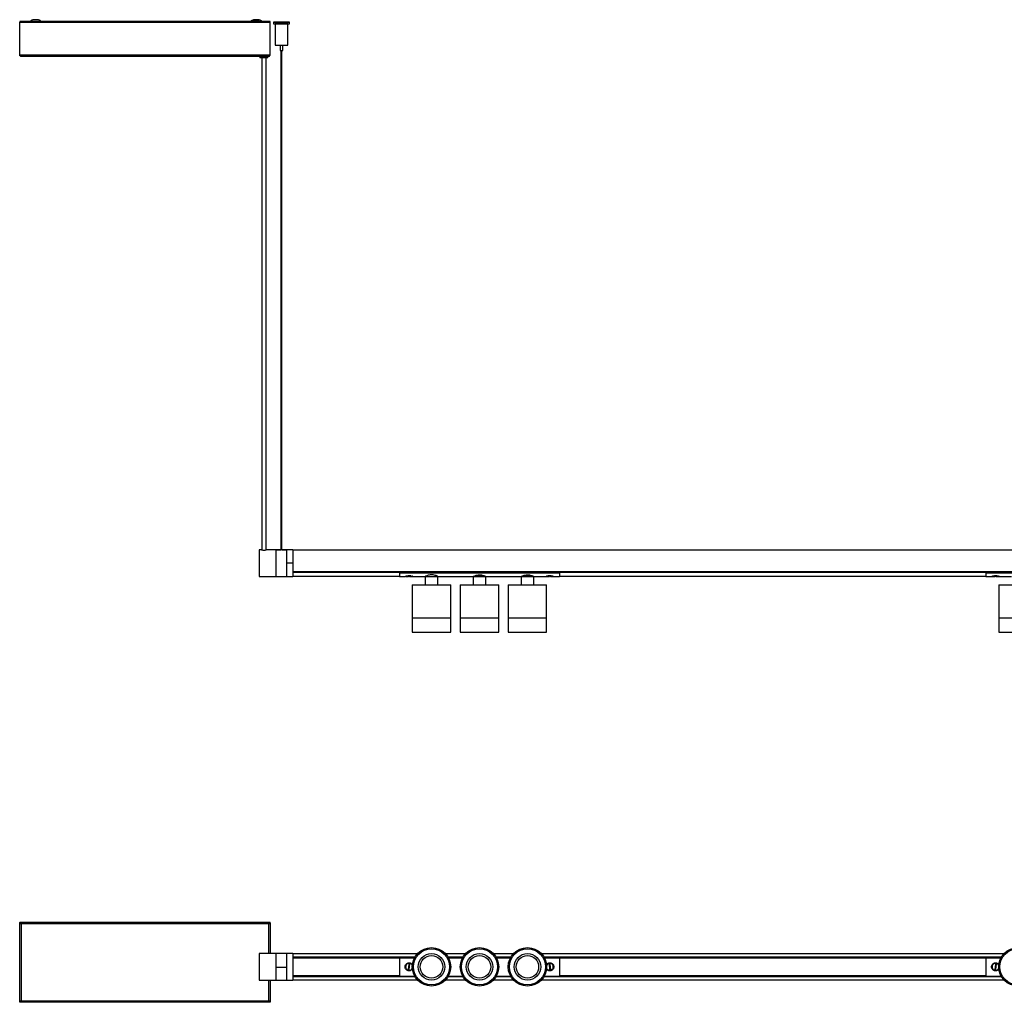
# Model space of a CAD drawing. Header units: millimetres. Extents: x 139 to 2727, y 609 to 1531.
# Tile 1 of 4: x 139 to 1062, y 609 to 1531. Entities that reach past the tile are written whole.
import ezdxf

# ---------------------------------------------------------------- set-up
doc = ezdxf.new("R2010")
doc.units = ezdxf.units.MM

msp = doc.modelspace()

# ---------------------------------------------------------------- linework, layer by layer
at = {"color": 7, "linetype": 'Continuous', "lineweight": 25}
for p, q in [((148.25, 1528.82), (138.69, 1528.82)), ((138.69, 1528.82), (138.69, 1528.81)), ((139.49, 1528.81), (138.69, 1528.81)), ((138.69, 1528.81), (138.69, 1528.16)), ((138.69, 1528.81), (138.69, 1528.81)), ((148.24, 1528.81), (138.69, 1528.81)), ((138.69, 1528.16), (373.69, 1528.16)), ((138.69, 1528.15), (138.69, 1528.16)), ((139.49, 1528.16), (138.69, 1528.16)), ((138.69, 1528.16), (138.69, 1528.16)), ((138.69, 1497.55), (138.69, 1528.15)), ((138.69, 1528.15), (373.69, 1528.15)), ((139.49, 1528.81), (139.49, 1528.16)), ((139.49, 1528.16), (139.49, 1528.16)), ((143.69, 1528.59), (141.69, 1528.58)), ((141.69, 1528.16), (141.69, 1528.58)), ((143.69, 1528.59), (147.95, 1528.59)), ((146.89, 1528.28), (146.9, 1528.29)), ((354.94, 1528.82), (159.13, 1528.82)), ((354.92, 1528.81), (159.13, 1528.81)), ((159.43, 1528.59), (207.19, 1528.59)), ((207.19, 1528.59), (207.19, 1528.57)), ((207.19, 1528.57), (207.69, 1528.57)), ((207.69, 1528.57), (207.69, 1528.58)), ((227.69, 1528.58), (207.69, 1528.58)), ((227.69, 1528.58), (227.69, 1528.57)), ((227.69, 1528.57), (228.19, 1528.57)), ((228.19, 1528.57), (228.19, 1528.59)), ((228.19, 1528.59), (354.47, 1528.59)), ((353.89, 1528.5), (353.9, 1528.51)), ((353.9, 1528.5), (353.89, 1528.5)), ((373.69, 1528.82), (366.42, 1528.82)), ((373.69, 1528.81), (366.44, 1528.81)), ((367, 1528.59), (368.69, 1528.59)), ((367.48, 1528.51), (367.47, 1528.5)), ((370.69, 1528.58), (368.69, 1528.59)), ((370.69, 1528.58), (370.69, 1528.16)), ((372.89, 1528.81), (373.69, 1528.81)), ((372.89, 1528.16), (372.89, 1528.81)), ((372.89, 1528.16), (372.89, 1528.16)), ((372.89, 1528.16), (373.69, 1528.16)), ((373.69, 1528.82), (373.69, 1528.81)), ((373.69, 1528.16), (373.69, 1528.81)), ((373.69, 1528.81), (373.69, 1528.81)), ((373.69, 1528.15), (373.69, 1528.16)), ((373.69, 1528.16), (373.69, 1528.16)), ((373.69, 1497.55), (373.69, 1528.15)), ((376.65, 1528.28), (376.65, 1526.78)), ((378.15, 1526.68), (378.15, 1506.68)), ((379.85, 1526.73), (379.85, 1525.95)), ((383.65, 1528.28), (383.65, 1528.26)), ((384.65, 1528.26), (384.65, 1528.28)), ((388.45, 1526.66), (388.45, 1526.73)), ((390.15, 1506.68), (390.15, 1526.68)), ((391.65, 1526.78), (391.65, 1528.28)), ((382.9, 1506.63), (382.9, 1501.68)), ((385.4, 1501.68), (385.4, 1506.63)), ((138.69, 1497.55), (373.69, 1497.55)), ((372.29, 1496.16), (140.09, 1496.16)), ((363.69, 1496.16), (363.69, 1495.98)), ((371.69, 1495.98), (371.69, 1496.16)), ((383.65, 1501.67), (383.65, 1033.24)), ((384.65, 1033.24), (384.65, 1501.67)), ((365.69, 1494.96), (365.69, 1033.26)), ((369.69, 1033.26), (369.69, 1494.96)), ((365.46, 1033.31), (363.19, 1033.31)), ((363.19, 1033.31), (363.19, 1008.31)), ((379.04, 1033.31), (369.92, 1033.31)), ((379.85, 1033.31), (379.04, 1033.31)), ((379.04, 1033.31), (379.04, 1008.31)), ((379.04, 1033.31), (379.04, 1033.3)), ((379.04, 1033.3), (379.04, 1008.31)), ((379.04, 1033.3), (379.72, 1033.3)), ((379.72, 1033.3), (379.72, 1033.31)), ((379.72, 1033.29), (379.72, 1033.3)), ((380.44, 1033.31), (383.65, 1033.31)), ((380.44, 1033.31), (380.51, 1033.24)), ((387.63, 1033.24), (380.44, 1033.24)), ((384.65, 1033.31), (387.63, 1033.31)), ((387.57, 1033.24), (387.63, 1033.31)), ((389.04, 1033.31), (388.22, 1033.31)), ((388.36, 1033.31), (388.36, 1033.3)), ((388.36, 1033.3), (388.36, 1033.29)), ((388.36, 1033.3), (389.04, 1033.3)), ((394.89, 1033.31), (389.04, 1033.31)), ((389.04, 1033.31), (389.04, 1033.3)), ((389.04, 1033.31), (389.04, 1020.79)), ((389.04, 1033.3), (389.04, 1008.31)), ((394.89, 1033.31), (394.89, 1020.79)), ((2394.89, 1033.06), (394.89, 1033.06)), ((394.89, 1020.79), (389.04, 1020.79)), ((389.04, 1020.79), (389.04, 1008.31)), ((394.89, 1020.79), (394.89, 1008.31)), ((363.19, 1008.31), (379.04, 1008.31)), ((379.04, 1008.31), (389.04, 1008.31)), ((389.04, 1008.31), (394.89, 1008.31)), ((394.89, 1012.62), (2394.89, 1012.62)), ((2394.89, 1012.55), (394.89, 1012.55)), ((394.89, 1012.32), (494.89, 1012.32)), ((494.89, 1011.96), (394.89, 1011.96)), ((394.89, 1008.61), (494.89, 1008.61)), ((494.89, 1012.55), (494.89, 1012.53)), ((494.89, 1012.53), (644.89, 1012.53)), ((494.89, 1011.74), (494.89, 1012.53)), ((494.89, 1012.53), (496.39, 1012.53)), ((494.89, 1011.74), (644.89, 1011.74)), ((494.89, 1011.74), (494.89, 1008.31)), ((494.89, 1008.31), (500.14, 1008.31)), ((496.39, 1012.55), (496.39, 1012.53)), ((497.89, 1012.55), (497.89, 1012.53)), ((500.44, 1012.55), (500.44, 1012.53)), ((500.7, 1008.39), (503.39, 1008.39)), ((501.76, 1012.55), (501.79, 1012.53)), ((504.69, 1008.65), (503.69, 1008.65)), ((504.38, 1008.39), (507.11, 1008.39)), ((506.49, 1012.55), (506.49, 1012.53)), ((506.49, 1012.53), (628.39, 1012.53)), ((507.59, 1008.31), (518.89, 1008.31)), ((518.89, 1008.31), (518.89, 1000.31)), ((518.89, 1008.31), (530.89, 1008.31)), ((518.89, 1008.31), (530.89, 1008.31)), ((530.89, 1000.31), (530.89, 1008.31)), ((530.89, 1008.31), (563.89, 1008.31)), ((563.89, 1008.31), (563.89, 1000.31)), ((563.89, 1008.31), (575.89, 1008.31)), ((575.89, 1008.31), (563.89, 1008.31)), ((575.89, 1000.31), (575.89, 1008.31)), ((575.89, 1008.31), (608.89, 1008.31)), ((608.89, 1008.31), (608.89, 1000.31)), ((608.89, 1008.31), (614.75, 1008.31)), ((620.89, 1008.31), (608.89, 1008.31)), ((614.75, 1008.31), (620.89, 1008.31)), ((620.89, 1000.31), (620.89, 1008.31)), ((620.89, 1008.31), (632.14, 1008.31)), ((628.39, 1012.55), (628.39, 1012.53)), ((630.5, 1012.55), (630.5, 1012.53)), ((631.14, 1012.53), (631.14, 1012.55)), ((632.44, 1012.55), (632.44, 1012.53)), ((632.66, 1008.39), (635.39, 1008.39)), ((633.19, 1012.55), (633.22, 1012.53)), ((636.11, 1008.65), (635.12, 1008.65)), ((636.38, 1008.39), (639.08, 1008.39)), ((638.49, 1012.55), (638.49, 1012.53)), ((638.49, 1012.53), (644.89, 1012.53)), ((639.59, 1008.31), (644.89, 1008.31)), ((644.89, 1012.55), (644.89, 1012.53)), ((644.89, 1011.74), (644.89, 1012.53)), ((644.89, 1012.32), (1044.89, 1012.32)), ((1044.89, 1011.96), (644.89, 1011.96)), ((644.89, 1011.74), (644.89, 1008.31)), ((644.89, 1008.61), (1044.89, 1008.61)), ((1044.89, 1012.55), (1044.89, 1012.53)), ((1044.89, 1012.53), (1194.89, 1012.53)), ((1044.89, 1011.74), (1044.89, 1012.53)), ((1044.89, 1012.53), (1046.39, 1012.53)), ((1044.89, 1011.74), (1194.89, 1011.74)), ((1044.89, 1011.74), (1044.89, 1008.31)), ((1044.89, 1008.31), (1050.14, 1008.31)), ((1046.39, 1012.55), (1046.39, 1012.53)), ((1047.89, 1012.55), (1047.89, 1012.53)), ((1050.44, 1012.55), (1050.44, 1012.53)), ((1050.7, 1008.39), (1053.39, 1008.39)), ((1051.76, 1012.55), (1051.79, 1012.53)), ((1054.69, 1008.65), (1053.69, 1008.65)), ((1054.38, 1008.39), (1057.11, 1008.39)), ((1056.49, 1012.55), (1056.49, 1012.53)), ((1056.49, 1012.53), (1178.39, 1012.53)), ((1057.59, 1008.31), (1068.89, 1008.31)), ((506.89, 1000.31), (506.89, 969.51)), ((506.89, 1000.31), (542.89, 1000.31)), ((542.89, 969.51), (542.89, 1000.31)), ((551.89, 1000.31), (551.89, 969.51)), ((551.89, 1000.31), (587.89, 1000.31)), ((587.89, 969.51), (587.89, 1000.31)), ((596.89, 1000.31), (596.89, 969.51)), ((596.89, 1000.31), (614.47, 1000.31)), ((614.47, 1000.31), (632.89, 1000.31)), ((632.89, 969.51), (632.89, 1000.31)), ((1056.89, 1000.31), (1056.89, 969.51)), ((1056.89, 1000.31), (1092.89, 1000.31)), ((506.89, 969.51), (506.89, 956.01)), ((506.89, 969.51), (542.89, 969.51)), ((506.89, 969.51), (542.89, 969.51)), ((542.89, 956.01), (542.89, 969.51)), ((551.89, 969.51), (551.89, 956.01)), ((551.89, 969.51), (569.8, 969.51)), ((551.89, 969.51), (587.89, 969.51)), ((569.8, 969.51), (587.89, 969.51)), ((587.89, 956.01), (587.89, 969.51)), ((596.89, 969.51), (596.89, 956.01)), ((596.89, 969.51), (632.89, 969.51)), ((596.89, 969.51), (614.47, 969.51)), ((614.47, 969.51), (632.89, 969.51)), ((632.89, 956.01), (632.89, 969.51)), ((1056.89, 969.51), (1056.89, 956.01)), ((1056.89, 969.51), (1092.89, 969.51)), ((1056.89, 969.51), (1092.89, 969.51)), ((506.89, 956.01), (542.89, 956.01)), ((551.89, 956.01), (569.8, 956.01)), ((569.8, 956.01), (587.89, 956.01)), ((596.89, 956.01), (632.89, 956.01)), ((1056.89, 956.01), (1092.89, 956.01)), ((138.69, 683.85), (138.69, 684.12)), ((138.69, 684.12), (373.69, 684.12)), ((138.69, 683.85), (138.69, 683.05)), ((138.69, 683.85), (373.69, 683.85)), ((373.69, 683.85), (373.69, 684.12)), ((373.69, 683.05), (373.69, 683.85)), ((139.2, 682.95), (138.69, 682.95)), ((138.69, 609.75), (138.69, 682.95)), ((372.29, 682.44), (140.09, 682.44)), ((140.09, 682.44), (140.09, 610.24)), ((372.29, 682.45), (372.29, 682.44)), ((372.29, 654.63), (372.29, 682.44)), ((373.2, 682.95), (373.69, 682.95)), ((373.69, 682.95), (373.69, 654.63)), ((379.04, 654.63), (363.19, 654.63)), ((363.19, 654.63), (363.19, 629.63)), ((389.04, 654.63), (379.04, 654.63)), ((379.04, 654.63), (379.04, 629.63)), ((379.04, 654.63), (379.04, 641.6)), ((389.04, 654.63), (389.04, 641.6)), ((394.89, 654.63), (389.04, 654.63)), ((389.04, 654.63), (389.04, 629.63)), ((394.89, 654.63), (394.89, 629.63)), ((511.7, 654.38), (394.89, 654.38)), ((394.89, 651.24), (509.36, 651.24)), ((509.28, 651.09), (394.89, 651.09)), ((394.89, 651.08), (509.27, 651.08)), ((509.16, 650.88), (394.89, 650.88)), ((394.89, 650.68), (494.89, 650.68)), ((494.89, 650.52), (394.89, 650.52)), ((494.89, 650.73), (509.07, 650.73)), ((494.89, 650.73), (494.89, 633.53)), ((556.7, 654.38), (538.08, 654.38)), ((540.41, 651.24), (554.36, 651.24)), ((554.28, 651.09), (540.5, 651.09)), ((540.5, 651.08), (554.27, 651.08)), ((554.16, 650.88), (540.62, 650.88)), ((540.7, 650.73), (554.07, 650.73)), ((601.7, 654.38), (583.08, 654.38)), ((585.41, 651.24), (599.36, 651.24)), ((599.28, 651.09), (585.5, 651.09)), ((585.5, 651.08), (599.27, 651.08)), ((599.16, 650.88), (585.62, 650.88)), ((585.7, 650.73), (599.07, 650.73)), ((1061.7, 654.38), (628.08, 654.38)), ((630.41, 651.24), (1059.36, 651.24)), ((1059.28, 651.09), (630.5, 651.09)), ((630.5, 651.08), (1059.27, 651.08)), ((1059.16, 650.88), (630.62, 650.88)), ((630.7, 650.73), (644.89, 650.73)), ((644.89, 650.73), (644.89, 633.53)), ((644.89, 650.68), (1044.89, 650.68)), ((1044.89, 650.52), (644.89, 650.52)), ((1044.89, 650.73), (1059.07, 650.73)), ((1044.89, 650.73), (1044.89, 633.53)), ((389.04, 641.6), (379.04, 641.6)), ((379.04, 641.6), (379.04, 629.63)), ((389.04, 641.6), (389.04, 640.19)), ((501.4, 639.73), (501.26, 639.59)), ((501.95, 645.22), (502.05, 645.05)), ((503.69, 644.67), (503.09, 639.7)), ((503.09, 639.7), (504.08, 639.58)), ((504.69, 644.55), (503.69, 644.67)), ((504.08, 639.58), (504.69, 644.55)), ((505.72, 639.2), (505.83, 639.03)), ((506.51, 644.66), (506.37, 644.52)), ((633.44, 644.55), (633.29, 644.7)), ((633.91, 639.06), (634.01, 639.23)), ((636.11, 644.67), (635.12, 644.56)), ((635.12, 644.56), (635.66, 639.59)), ((635.66, 639.59), (636.65, 639.69)), ((636.65, 639.69), (636.11, 644.67)), ((637.76, 645.02), (637.87, 645.19)), ((638.48, 639.56), (638.34, 639.7)), ((1051.4, 639.73), (1051.26, 639.59)), ((1051.95, 645.22), (1052.05, 645.05)), ((1053.69, 644.67), (1053.09, 639.7)), ((1053.09, 639.7), (1054.08, 639.58)), ((1054.69, 644.55), (1053.69, 644.67)), ((1054.08, 639.58), (1054.69, 644.55)), ((1055.72, 639.2), (1055.83, 639.03)), ((1056.51, 644.66), (1056.37, 644.52)), ((363.19, 629.63), (379.04, 629.63)), ((372.29, 610.24), (372.29, 629.63)), ((373.69, 629.63), (373.69, 609.75)), ((379.04, 629.63), (389.04, 629.63)), ((389.04, 629.63), (394.89, 629.63)), ((394.89, 633.73), (494.89, 633.73)), ((494.89, 633.58), (394.89, 633.58)), ((394.89, 633.38), (509.16, 633.38)), ((509.27, 633.18), (394.89, 633.18)), ((394.89, 633.16), (509.28, 633.16)), ((509.36, 633.02), (394.89, 633.02)), ((394.89, 629.88), (511.7, 629.88)), ((494.89, 633.53), (509.07, 633.53)), ((538.08, 629.88), (556.7, 629.88)), ((554.36, 633.02), (540.41, 633.02)), ((554.27, 633.18), (540.5, 633.18)), ((540.5, 633.16), (554.28, 633.16)), ((540.62, 633.38), (554.16, 633.38)), ((540.7, 633.53), (554.07, 633.53)), ((583.08, 629.88), (601.7, 629.88)), ((599.36, 633.02), (585.41, 633.02)), ((599.27, 633.18), (585.5, 633.18)), ((585.5, 633.16), (599.28, 633.16)), ((585.62, 633.38), (599.16, 633.38)), ((585.7, 633.53), (599.07, 633.53)), ((628.08, 629.88), (1061.7, 629.88)), ((1059.36, 633.02), (630.41, 633.02)), ((1059.27, 633.18), (630.5, 633.18)), ((630.5, 633.16), (1059.28, 633.16)), ((630.62, 633.38), (1059.16, 633.38)), ((630.7, 633.53), (644.89, 633.53)), ((644.89, 633.73), (1044.89, 633.73)), ((1044.89, 633.58), (644.89, 633.58)), ((1044.89, 633.53), (1059.07, 633.53)), ((139.17, 609.75), (138.69, 609.75)), ((138.69, 608.85), (138.69, 609.65)), ((140.09, 610.24), (372.29, 610.24)), ((373.18, 609.75), (373.69, 609.75)), ((373.69, 609.65), (373.69, 608.85)), ((373.69, 608.85), (138.69, 608.85))]:
    msp.add_line(p, q, dxfattribs=at)
at = {"color": 7, "linetype": 'Continuous', "lineweight": 25, "flags": 128}
for points in [[(146.9, 1528.29), (147.07, 1528.3), (147.25, 1528.3)], [(159.19, 1528.76), (159.19, 1528.76), (159, 1528.75), (158.45, 1528.73), (157.58, 1528.72), (156.44, 1528.72), (155.11, 1528.71), (153.69, 1528.71), (152.26, 1528.71), (150.93, 1528.72), (149.79, 1528.72), (148.92, 1528.73), (148.37, 1528.75), (148.18, 1528.76), (148.18, 1528.76)], [(150.95, 1530.33), (151.13, 1530.34), (151.66, 1530.35), (152.47, 1530.35), (153.43, 1530.35), (154.44, 1530.35), (155.34, 1530.35), (156.02, 1530.34), (156.38, 1530.33), (156.38, 1530.33), (156.02, 1530.32), (155.34, 1530.31), (154.44, 1530.31), (153.43, 1530.31), (152.47, 1530.31), (151.66, 1530.31), (151.13, 1530.32), (150.95, 1530.33)], [(167.26, 1528.51), (167.42, 1528.52), (167.88, 1528.52), (168.57, 1528.53), (169.39, 1528.53), (170.2, 1528.53), (170.89, 1528.52), (171.35, 1528.52), (171.51, 1528.51), (171.35, 1528.5), (170.89, 1528.5), (170.2, 1528.49), (169.39, 1528.49), (168.57, 1528.49), (167.88, 1528.5), (167.42, 1528.5), (167.26, 1528.51)], [(187.26, 1528.44), (187.42, 1528.44), (187.88, 1528.45), (188.57, 1528.46), (189.39, 1528.46), (190.2, 1528.46), (190.89, 1528.45), (191.35, 1528.44), (191.51, 1528.44), (191.35, 1528.43), (190.89, 1528.42), (190.2, 1528.42), (189.39, 1528.42), (188.57, 1528.42), (187.88, 1528.42), (187.42, 1528.43), (187.26, 1528.44)], [(355.72, 1528.96), (355.37, 1528.97), (355.18, 1528.98)], [(366.19, 1528.54), (366.19, 1528.54), (366, 1528.53), (365.45, 1528.51), (364.58, 1528.5), (363.44, 1528.5), (362.11, 1528.49), (360.69, 1528.49), (359.26, 1528.49), (357.93, 1528.5), (356.79, 1528.5), (355.92, 1528.51), (355.37, 1528.53), (355.18, 1528.54)], [(357.95, 1530.55), (358.13, 1530.56), (358.66, 1530.57), (359.47, 1530.57), (360.43, 1530.58), (361.44, 1530.57), (362.34, 1530.57), (363.02, 1530.56), (363.38, 1530.56), (363.38, 1530.55), (363.02, 1530.54), (362.34, 1530.53), (361.44, 1530.53), (360.43, 1530.53), (359.47, 1530.53), (358.66, 1530.53), (358.13, 1530.54), (357.95, 1530.55)], [(357.95, 1530.11), (358.13, 1530.12), (358.66, 1530.12), (359.47, 1530.13), (360.43, 1530.13), (361.44, 1530.13), (362.34, 1530.13), (363.02, 1530.12), (363.38, 1530.11), (363.38, 1530.1), (363.02, 1530.1), (362.34, 1530.09), (361.44, 1530.08), (360.43, 1530.08), (359.47, 1530.09), (358.66, 1530.09), (358.13, 1530.1), (357.95, 1530.11)], [(366.19, 1528.98), (366.19, 1528.98), (366, 1528.97), (365.65, 1528.96)], [(384.16, 1528.21), (382.55, 1528.22), (381.01, 1528.22), (379.62, 1528.23), (378.44, 1528.24), (377.53, 1528.25), (376.92, 1528.26), (376.66, 1528.28), (376.74, 1528.29), (377.18, 1528.3), (377.93, 1528.32), (378.98, 1528.33), (380.27, 1528.34), (381.74, 1528.34), (383.32, 1528.35), (384.95, 1528.35), (386.53, 1528.34), (388, 1528.34), (389.3, 1528.33), (390.35, 1528.32), (391.11, 1528.3), (391.55, 1528.29), (391.64, 1528.28), (391.38, 1528.26), (390.78, 1528.25), (389.87, 1528.24), (388.7, 1528.23), (387.31, 1528.22), (385.77, 1528.22), (384.16, 1528.21)], [(379.85, 1526.72), (378.95, 1526.71), (378.37, 1526.69), (378.15, 1526.68), (378.31, 1526.67), (378.84, 1526.66), (379.7, 1526.64), (380.84, 1526.64), (382.18, 1526.63), (383.66, 1526.63), (385.16, 1526.63)], [(379.85, 1526.69), (379.76, 1526.69), (379.65, 1526.68), (379.71, 1526.67)], [(384.15, 1528.26), (383.19, 1528.26), (382.38, 1528.26), (381.84, 1528.27), (381.65, 1528.28), (381.84, 1528.29), (382.38, 1528.3), (383.19, 1528.3), (384.14, 1528.3), (385.1, 1528.3), (385.91, 1528.3), (386.46, 1528.29), (386.65, 1528.28), (386.46, 1528.27), (385.92, 1528.26), (385.11, 1528.26), (384.15, 1528.26)], [(384.54, 1528.28), (384.63, 1528.28), (384.64, 1528.28), (384.58, 1528.28), (384.45, 1528.28), (384.28, 1528.28), (384.09, 1528.28), (383.9, 1528.28), (383.75, 1528.28), (383.67, 1528.28), (383.65, 1528.28), (383.71, 1528.28), (383.84, 1528.28), (384.02, 1528.28), (384.21, 1528.28), (384.4, 1528.28), (384.54, 1528.28)], [(385.16, 1526.63), (386.6, 1526.63), (387.88, 1526.64), (388.93, 1526.65), (389.68, 1526.66), (390.09, 1526.67), (390.11, 1526.69), (389.77, 1526.7), (389.07, 1526.71), (388.45, 1526.72)], [(502.03, 1012.55), (502.03, 1012.54), (502.04, 1012.53)], [(504.08, 1008.65), (504.16, 1008.54), (504.23, 1008.46), (504.31, 1008.41), (504.38, 1008.39), (504.46, 1008.41), (504.53, 1008.46), (504.61, 1008.54), (504.69, 1008.65)], [(506.4, 1012.55), (506.39, 1012.54), (506.39, 1012.53)], [(633.42, 1012.53), (633.41, 1012.54), (633.41, 1012.55)], [(635.12, 1008.65), (635.19, 1008.54), (635.25, 1008.46), (635.32, 1008.41), (635.39, 1008.39), (635.46, 1008.41), (635.53, 1008.46), (635.59, 1008.54), (635.66, 1008.65)], [(637.77, 1012.53), (637.78, 1012.54), (637.78, 1012.55)], [(1052.03, 1012.55), (1052.03, 1012.54), (1052.04, 1012.53)], [(1054.08, 1008.65), (1054.16, 1008.54), (1054.23, 1008.46), (1054.31, 1008.41), (1054.38, 1008.39), (1054.46, 1008.41), (1054.53, 1008.46), (1054.61, 1008.54), (1054.69, 1008.65)], [(1056.4, 1012.55), (1056.39, 1012.54), (1056.39, 1012.53)]]:
    msp.add_lwpolyline(points, dxfattribs=at)
at = {"color": 7, "linetype": 'Continuous', "lineweight": 25}
for centre, radius in [((524.89, 642.13), 18), ((524.89, 642.13), 17), ((569.89, 642.13), 18), ((569.89, 642.13), 17), ((614.89, 642.13), 18), ((614.89, 642.13), 17), ((1074.89, 642.13), 18), ((1074.89, 642.13), 17), ((524.89, 642.13), 12.42), ((524.89, 642.13), 10.5), ((569.89, 642.13), 12.42), ((569.89, 642.13), 10.5), ((614.89, 642.13), 12.42), ((614.89, 642.13), 10.5)]:
    msp.add_circle(centre, radius, dxfattribs=at)
for centre, radius, start, end in [((153.63, 1796.53), 268.33, 268.56075, 271.4637), ((153.69, 1522.28), 8.5, 108.7903, 130.36495), ((153.69, 1522.28), 8.5, 49.63505, 71.2097), ((158.79, 1493.41), 34.92, 87.22849, 90.47479), ((355.16, 1503.62), 24.92, 89.94728, 92.90784), ((355.06, 1551.54), 23.07, 267.11804, 269.84398), ((360.69, 1522.5), 8.5, 108.7903, 130.36495), ((360.69, 1522.06), 8.5, 108.7903, 130.36495), ((360.69, 1522.5), 8.5, 49.63505, 71.2097), ((360.69, 1522.06), 8.5, 49.63505, 71.2097), ((366.2, 1503.15), 25.39, 87.1008, 90.01277), ((366.54, 1543.25), 14.78, 269.42449, 273.63641), ((382.08, 1716.3), 189.6, 268.35807, 270.62851), ((386.23, 1714.95), 188.24, 269.36878, 271.64802), ((383.4, 1740.43), 233.81, 268.71274, 270.43095), ((386.36, 1629.35), 122.73, 269.437, 271.76636), ((367.69, 1663.18), 167.24, 268.6295, 271.3705), ((384.15, 1551.09), 49.42, 268.55065, 271.44935), ((367.69, 1043.59), 10.52, 257.76318, 282.32112), ((503.31, 1008.8), 0.413, 281.39262, 338.31596), ((636.48, 1008.76), 0.38, 197.78195, 256.00495), ((1053.31, 1008.8), 0.413, 281.39262, 338.31596), ((500.91, 640.01), 0.2, 353.0493, 14.18703), ((501.5, 644.89), 0.2, 310.75738, 353.0493), ((506.27, 639.36), 0.2, 130.75738, 173.0493), ((506.86, 644.24), 0.2, 173.0493, 215.34122), ((632.94, 644.28), 0.2, 323.90398, 6.1959), ((633.47, 639.39), 0.2, 6.1959, 48.48781), ((638.31, 644.86), 0.2, 186.1959, 207.33363), ((638.84, 639.98), 0.2, 143.90398, 186.1959), ((1050.91, 640.01), 0.2, 353.0493, 14.18703), ((1051.5, 644.89), 0.2, 310.75738, 353.0493), ((1056.27, 639.36), 0.2, 130.75738, 173.0493), ((1056.86, 644.24), 0.2, 173.0493, 215.34122)]:
    msp.add_arc(centre, radius, start, end, dxfattribs=at)
for points, knots in [([(148.16, 1528.76), (148.11, 1528.71), (147.96, 1528.57), (147.69, 1528.44), (147.42, 1528.35), (147.3, 1528.33), (147.26, 1528.32)], [0, 0, 0, 0, 0.202818, 0.570148, 0.857277, 1, 1, 1, 1]), ([(160.07, 1528.33), (160.02, 1528.34), (159.8, 1528.39), (159.45, 1528.53), (159.24, 1528.74), (159.17, 1528.81)], [0, 0, 0, 0, 0.165386, 0.727813, 1, 1, 1, 1]), ([(355.16, 1528.97), (355.14, 1528.95), (355.02, 1528.84), (354.78, 1528.71), (354.49, 1528.59), (354.31, 1528.55), (354.26, 1528.54), (354.26, 1528.54)], [0, 0, 0, 0, 0.073744, 0.466679, 0.783261, 0.99868, 1, 1, 1, 1]), ([(355.16, 1528.54), (355.11, 1528.49), (354.96, 1528.35), (354.71, 1528.23), (354.54, 1528.18), (354.48, 1528.16)], [0, 0, 0, 0, 0.268788, 0.755598, 1, 1, 1, 1]), ([(367.07, 1528.55), (367.02, 1528.56), (366.81, 1528.61), (366.45, 1528.75), (366.25, 1528.96), (366.17, 1529.03)], [0, 0, 0, 0, 0.160799, 0.711186, 1, 1, 1, 1]), ([(366.89, 1528.16), (366.71, 1528.22), (366.44, 1528.31), (366.24, 1528.52), (366.17, 1528.59)], [0, 0, 0, 0, 0.662326, 1, 1, 1, 1]), ([(386.83, 1526.64), (386.43, 1526.64), (385.51, 1526.64), (383.93, 1526.64), (382.32, 1526.64), (380.98, 1526.65), (380.03, 1526.66), (379.81, 1526.67), (379.71, 1526.67)], [0, 0, 0, 0, 0.143462, 0.320208, 0.496409, 0.6696, 0.840454, 1, 1, 1, 1]), ([(389.06, 1526.67), (389.04, 1526.67), (388.99, 1526.67), (388.82, 1526.66), (388.5, 1526.66), (388.02, 1526.65), (387.55, 1526.65), (387.16, 1526.64), (386.94, 1526.64), (386.83, 1526.64)], [0, 0, 0, 0, 0.063209, 0.189745, 0.401364, 0.612982, 0.804177, 0.901799, 1, 1, 1, 1]), ([(388.41, 1526.7), (388.65, 1526.7), (389.12, 1526.69), (389.17, 1526.68), (389.08, 1526.67), (389.06, 1526.67)], [0, 0, 0, 0, 0.456451, 0.912845, 1, 1, 1, 1]), ([(138.69, 1497.55), (138.81, 1497.37), (139.04, 1496.99), (139.4, 1496.53), (139.75, 1496.22), (139.98, 1496.18), (140.09, 1496.16)], [0, 0, 0, 0, 0.254679, 0.509571, 0.764463, 1, 1, 1, 1]), ([(363.7, 1495.98), (363.7, 1495.94), (363.68, 1495.77), (363.78, 1495.53), (363.94, 1495.3), (364.13, 1495.15), (364.3, 1495.06), (364.44, 1495.01), (364.53, 1495), (364.58, 1494.99), (364.63, 1494.98), (364.72, 1494.98), (364.89, 1494.97), (365.37, 1494.97), (365.96, 1494.96), (366.41, 1494.96), (366.55, 1494.96)], [0, 0, 0, 0, 0.029982, 0.100221, 0.156727, 0.204426, 0.244404, 0.276048, 0.296934, 0.31257, 0.332576, 0.372043, 0.513536, 0.707305, 0.911413, 1, 1, 1, 1]), ([(366.55, 1494.96), (366.71, 1494.96), (367.18, 1494.96), (368.04, 1494.96), (368.99, 1494.96), (369.81, 1494.96), (370.42, 1494.97), (370.65, 1494.98), (370.76, 1494.98), (370.86, 1495), (371.01, 1495.03), (371.22, 1495.12), (371.46, 1495.32), (371.65, 1495.62), (371.67, 1495.86), (371.69, 1495.97)], [0, 0, 0, 0, 0.076431, 0.212263, 0.34807, 0.483971, 0.620236, 0.758447, 0.791286, 0.805869, 0.823351, 0.857061, 0.903336, 0.951133, 1, 1, 1, 1]), ([(379.72, 1033.31), (379.72, 1033.31), (379.73, 1033.31), (379.81, 1033.31), (379.97, 1033.31), (380.19, 1033.31), (380.36, 1033.31), (380.44, 1033.31)], [0, 0, 0, 0, 0.13618, 0.271611, 0.469173, 0.748087, 1, 1, 1, 1]), ([(380.44, 1033.24), (380.33, 1033.25), (380.14, 1033.25), (379.92, 1033.26), (379.79, 1033.27), (379.73, 1033.28), (379.72, 1033.28), (379.72, 1033.29)], [0, 0, 0, 0, 0.3415483, 0.5874747, 0.7629782, 0.9002508, 1, 1, 1, 1]), ([(387.63, 1033.31), (387.74, 1033.31), (387.93, 1033.31), (388.16, 1033.31), (388.28, 1033.31), (388.35, 1033.31), (388.35, 1033.31), (388.36, 1033.31)], [0, 0, 0, 0, 0.341548, 0.587475, 0.762978, 0.900251, 1, 1, 1, 1]), ([(388.36, 1033.29), (388.35, 1033.28), (388.34, 1033.28), (388.26, 1033.27), (388.11, 1033.26), (387.88, 1033.25), (387.71, 1033.25), (387.63, 1033.24)], [0, 0, 0, 0, 0.13618, 0.271611, 0.469173, 0.748087, 1, 1, 1, 1]), ([(500.14, 1008.31), (500.18, 1008.32), (500.26, 1008.35), (500.87, 1008.52), (501.79, 1008.72), (502.97, 1008.87), (504.24, 1008.9), (505.44, 1008.8), (506.48, 1008.62), (507.24, 1008.43), (507.63, 1008.31), (507.6, 1008.32), (507.59, 1008.32)], [0, 0, 0, 0, 0.104171, 0.20824, 0.315012, 0.424139, 0.530179, 0.632423, 0.736104, 0.844106, 0.952783, 1, 1, 1, 1]), ([(505.74, 1008.73), (505.55, 1008.76), (505.08, 1008.83), (504.12, 1008.85), (503.02, 1008.79), (502.01, 1008.64), (501.24, 1008.49), (500.78, 1008.4), (500.72, 1008.4), (500.7, 1008.41)], [0, 0, 0, 0, 0.100603, 0.258658, 0.422048, 0.587047, 0.748438, 0.908233, 1, 1, 1, 1]), ([(507.11, 1008.39), (507.13, 1008.4), (507.16, 1008.42), (506.89, 1008.5), (506.74, 1008.54)], [0, 0, 0, 0, 0.463154, 1, 1, 1, 1]), ([(530.89, 1008.31), (530.83, 1008.34), (530.71, 1008.4), (529.8, 1008.81), (528.4, 1009.33), (526.56, 1009.78), (524.54, 1009.9), (522.68, 1009.67), (521.06, 1009.22), (519.73, 1008.71), (518.99, 1008.36), (518.92, 1008.32), (518.89, 1008.31)], [0, 0, 0, 0, 0.099421, 0.198624, 0.303522, 0.415658, 0.521207, 0.61543, 0.711933, 0.819593, 0.931402, 1, 1, 1, 1]), ([(563.89, 1008.31), (563.89, 1008.31), (563.92, 1008.33), (564.32, 1008.52), (565.34, 1008.96), (566.89, 1009.49), (568.83, 1009.86), (570.82, 1009.86), (572.61, 1009.55), (574.16, 1009.07), (575.35, 1008.57), (575.85, 1008.33), (575.88, 1008.31), (575.89, 1008.31)], [0, 0, 0, 0, 0.034782, 0.130608, 0.229374, 0.337248, 0.449116, 0.550532, 0.643801, 0.74338, 0.853745, 0.963791, 1, 1, 1, 1]), ([(608.89, 1008.31), (608.89, 1008.31), (608.92, 1008.33), (609.32, 1008.52), (610.34, 1008.96), (611.89, 1009.49), (613.83, 1009.86), (615.82, 1009.86), (617.61, 1009.55), (619.16, 1009.07), (620.35, 1008.57), (620.85, 1008.33), (620.88, 1008.31), (620.89, 1008.31)], [0, 0, 0, 0, 0.034782, 0.130608, 0.229374, 0.337248, 0.449116, 0.550532, 0.643801, 0.74338, 0.853745, 0.963791, 1, 1, 1, 1]), ([(632.14, 1008.31), (632.18, 1008.32), (632.26, 1008.35), (632.87, 1008.52), (633.79, 1008.72), (634.97, 1008.87), (636.24, 1008.9), (637.44, 1008.8), (638.48, 1008.62), (639.24, 1008.43), (639.63, 1008.31), (639.6, 1008.32), (639.59, 1008.32)], [0, 0, 0, 0, 0.104171, 0.20824, 0.315012, 0.424139, 0.530179, 0.632423, 0.736104, 0.844106, 0.952783, 1, 1, 1, 1]), ([(639.08, 1008.41), (639.07, 1008.4), (639.05, 1008.39), (638.67, 1008.47), (638, 1008.61), (637.05, 1008.76), (635.99, 1008.85), (634.89, 1008.84), (633.9, 1008.73), (633.14, 1008.58), (632.69, 1008.44), (632.61, 1008.4), (632.65, 1008.39), (632.66, 1008.39)], [0, 0, 0, 0, 0.044773, 0.139512, 0.248015, 0.352739, 0.455328, 0.560236, 0.668186, 0.775396, 0.880029, 0.984579, 1, 1, 1, 1]), ([(638.03, 1012.53), (638.03, 1012.53), (638.04, 1012.54), (638.05, 1012.55), (638.05, 1012.55)], [0, 0, 0, 0, 0.240123, 1, 1, 1, 1]), ([(1050.14, 1008.31), (1050.18, 1008.32), (1050.26, 1008.35), (1050.87, 1008.52), (1051.79, 1008.72), (1052.97, 1008.87), (1054.24, 1008.9), (1055.44, 1008.8), (1056.48, 1008.62), (1057.24, 1008.43), (1057.63, 1008.31), (1057.6, 1008.32), (1057.59, 1008.32)], [0, 0, 0, 0, 0.104171, 0.20824, 0.315012, 0.424139, 0.530179, 0.632423, 0.736104, 0.844106, 0.952783, 1, 1, 1, 1]), ([(1055.74, 1008.73), (1055.55, 1008.76), (1055.08, 1008.83), (1054.12, 1008.85), (1053.02, 1008.79), (1052.01, 1008.64), (1051.24, 1008.49), (1050.78, 1008.4), (1050.72, 1008.4), (1050.7, 1008.41)], [0, 0, 0, 0, 0.100603, 0.258658, 0.422048, 0.587047, 0.748438, 0.908233, 1, 1, 1, 1]), ([(1057.11, 1008.39), (1057.13, 1008.4), (1057.16, 1008.42), (1056.89, 1008.5), (1056.74, 1008.54)], [0, 0, 0, 0, 0.463154, 1, 1, 1, 1]), ([(138.69, 683.85), (138.81, 683.83), (139.04, 683.78), (139.4, 683.44), (139.75, 682.97), (139.98, 682.61), (140.09, 682.44)], [0, 0, 0, 0, 0.254679, 0.509571, 0.764463, 1, 1, 1, 1]), ([(138.69, 683.05), (138.86, 683.03), (139.2, 682.99), (139.67, 682.72), (139.97, 682.52), (140.09, 682.45)], [0, 0, 0, 0, 0.361368, 0.747988, 1, 1, 1, 1]), ([(140.09, 682.45), (140.01, 682.49), (139.85, 682.57), (139.69, 682.67), (139.64, 682.72), (139.63, 682.73)], [0, 0, 0, 0, 0.4392424, 0.8784848, 1, 1, 1, 1]), ([(372.76, 682.74), (372.74, 682.73), (372.69, 682.67), (372.52, 682.57), (372.36, 682.49), (372.29, 682.45)], [0, 0, 0, 0, 0.156376, 0.578188, 1, 1, 1, 1]), ([(500.14, 642.13), (500.18, 642.54), (500.26, 643.36), (500.87, 644.46), (501.79, 645.32), (502.97, 645.84), (504.24, 645.93), (505.44, 645.61), (506.47, 644.96), (506.91, 644.3), (507.13, 643.98)], [0, 0, 0, 0, 0.124821, 0.249519, 0.377457, 0.508217, 0.635277, 0.757789, 0.882024, 1, 1, 1, 1]), ([(507.01, 640.11), (506.82, 639.84), (506.4, 639.23), (505.37, 638.61), (504.13, 638.31), (502.88, 638.45), (501.75, 638.96), (500.84, 639.82), (500.25, 640.93), (500.17, 641.74), (500.14, 642.13)], [0, 0, 0, 0, 0.100461, 0.233367, 0.365584, 0.492297, 0.617489, 0.747265, 0.880771, 1, 1, 1, 1]), ([(506.98, 640.66), (506.96, 640.6), (506.83, 640.18), (506.25, 639.55), (505.3, 638.9), (504.14, 638.62), (502.98, 638.73), (501.93, 639.21), (501.09, 640), (500.57, 640.99), (500.38, 642.1), (500.54, 643.2), (501.07, 644.22), (501.9, 645.02), (502.96, 645.52), (504.14, 645.63), (505.27, 645.36), (506.22, 644.73), (506.84, 644.05), (506.99, 643.56), (507.03, 643.43)], [0, 0, 0, 0, 0.0098759, 0.0699541, 0.131811, 0.1944246, 0.2554316, 0.3149783, 0.3754699, 0.4378234, 0.4920897, 0.5520859, 0.6120319, 0.6728079, 0.7352755, 0.7974141, 0.8575648, 0.9172304, 0.9785975, 1, 1, 1, 1]), ([(506.97, 643.05), (506.91, 643.28), (506.85, 643.52), (506.56, 644.06), (506.11, 644.63), (505.19, 645.22), (504.13, 645.48), (503.02, 645.37), (502.02, 644.89), (501.23, 644.12), (500.74, 643.14), (500.58, 642.09), (500.76, 641.04), (501.25, 640.09), (502.04, 639.33), (503.02, 638.88), (504.12, 638.77), (505.21, 639.04), (506.12, 639.66), (506.74, 640.41), (506.9, 640.97), (506.96, 641.19)], [0, 0, 0, 0, 0.039179, 0.039559, 0.098243, 0.155, 0.212019, 0.270963, 0.330487, 0.388709, 0.446356, 0.504136, 0.556346, 0.616142, 0.673855, 0.730392, 0.788206, 0.847697, 0.90678, 0.964444, 1, 1, 1, 1]), ([(632.64, 643.89), (632.72, 644.07), (632.99, 644.63), (633.8, 645.32), (634.96, 645.84), (636.24, 645.93), (637.44, 645.61), (638.48, 644.93), (639.26, 643.93), (639.66, 642.71), (639.64, 641.44), (639.22, 640.27), (638.45, 639.29), (637.38, 638.6), (636.13, 638.31), (634.87, 638.44), (633.77, 638.97), (633.01, 639.59), (632.78, 640.08), (632.72, 640.2)], [0, 0, 0, 0, 0.029992, 0.093992, 0.159404, 0.222965, 0.28425, 0.346398, 0.411135, 0.476277, 0.539076, 0.600477, 0.663316, 0.728426, 0.793196, 0.855272, 0.916602, 0.980177, 1, 1, 1, 1]), ([(632.71, 643.36), (632.8, 643.6), (633.04, 644.2), (633.79, 644.94), (634.84, 645.48), (636, 645.64), (637.13, 645.41), (638.13, 644.83), (638.86, 643.99), (639.29, 642.95), (639.39, 641.84), (639.11, 640.73), (638.48, 639.76), (637.56, 639.03), (636.44, 638.65), (635.28, 638.67), (634.2, 639.05), (633.31, 639.71), (632.97, 640.33), (632.82, 640.62)], [0, 0, 0, 0, 0.040775, 0.102566, 0.165112, 0.226054, 0.285537, 0.345963, 0.40825, 0.462458, 0.52239, 0.582272, 0.642982, 0.705383, 0.767455, 0.827541, 0.887143, 0.948444, 1, 1, 1, 1]), ([(632.88, 640.89), (632.88, 640.88), (632.98, 640.51), (633.24, 640.19), (633.73, 639.64), (634.3, 639.18), (635.32, 638.82), (636.41, 638.8), (637.47, 639.16), (638.34, 639.86), (638.93, 640.79), (639.19, 641.85), (639.1, 642.91), (638.69, 643.9), (637.99, 644.71), (637.05, 645.27), (635.99, 645.49), (634.89, 645.34), (633.9, 644.83), (633.13, 644.03), (632.88, 643.35), (632.76, 643.02)], [0, 0, 0, 0, 0.00199, 0.06265, 0.063035, 0.122542, 0.180095, 0.237914, 0.297685, 0.358044, 0.417083, 0.475538, 0.534129, 0.587071, 0.647706, 0.706228, 0.763558, 0.822183, 0.882509, 0.942421, 1, 1, 1, 1]), ([(1050.14, 642.13), (1050.18, 642.54), (1050.26, 643.36), (1050.87, 644.46), (1051.79, 645.32), (1052.97, 645.84), (1054.24, 645.93), (1055.44, 645.61), (1056.47, 644.96), (1056.91, 644.3), (1057.13, 643.98)], [0, 0, 0, 0, 0.124821, 0.249519, 0.377457, 0.508217, 0.635277, 0.757789, 0.882024, 1, 1, 1, 1]), ([(1057.01, 640.11), (1056.82, 639.84), (1056.4, 639.23), (1055.37, 638.61), (1054.13, 638.31), (1052.88, 638.45), (1051.75, 638.96), (1050.84, 639.82), (1050.25, 640.93), (1050.17, 641.74), (1050.14, 642.13)], [0, 0, 0, 0, 0.100461, 0.233367, 0.365584, 0.492297, 0.617489, 0.747265, 0.880771, 1, 1, 1, 1]), ([(1056.98, 640.66), (1056.96, 640.6), (1056.83, 640.18), (1056.25, 639.55), (1055.3, 638.9), (1054.14, 638.62), (1052.98, 638.73), (1051.93, 639.21), (1051.09, 640), (1050.57, 640.99), (1050.38, 642.1), (1050.54, 643.2), (1051.07, 644.22), (1051.9, 645.02), (1052.96, 645.52), (1054.14, 645.63), (1055.27, 645.36), (1056.22, 644.73), (1056.84, 644.05), (1056.99, 643.56), (1057.03, 643.43)], [0, 0, 0, 0, 0.009876, 0.069954, 0.131811, 0.194425, 0.255432, 0.314978, 0.37547, 0.437823, 0.49209, 0.552086, 0.612032, 0.672808, 0.735275, 0.797414, 0.857565, 0.91723, 0.978597, 1, 1, 1, 1]), ([(1056.97, 643.05), (1056.91, 643.28), (1056.85, 643.52), (1056.56, 644.06), (1056.11, 644.63), (1055.19, 645.22), (1054.13, 645.48), (1053.02, 645.37), (1052.02, 644.89), (1051.23, 644.12), (1050.74, 643.14), (1050.58, 642.09), (1050.76, 641.04), (1051.25, 640.09), (1052.04, 639.33), (1053.02, 638.88), (1054.12, 638.77), (1055.21, 639.04), (1056.12, 639.66), (1056.74, 640.41), (1056.9, 640.97), (1056.96, 641.19)], [0, 0, 0, 0, 0.039179, 0.039559, 0.098243, 0.155, 0.212019, 0.270963, 0.330487, 0.388709, 0.446356, 0.504136, 0.556346, 0.616142, 0.673855, 0.730392, 0.788206, 0.847697, 0.90678, 0.964444, 1, 1, 1, 1]), ([(140.09, 610.25), (139.92, 610.14), (139.57, 609.9), (139.1, 609.68), (138.8, 609.66), (138.69, 609.65)], [0, 0, 0, 0, 0.361368, 0.747988, 1, 1, 1, 1]), ([(140.09, 610.24), (139.97, 610.06), (139.73, 609.68), (139.37, 609.22), (139.03, 608.91), (138.8, 608.87), (138.69, 608.85)], [0, 0, 0, 0, 0.254681, 0.509573, 0.764466, 1, 1, 1, 1]), ([(139.58, 609.93), (139.61, 609.95), (139.67, 610.02), (139.85, 610.12), (140.01, 610.21), (140.09, 610.25)], [0, 0, 0, 0, 0.233607, 0.616804, 1, 1, 1, 1]), ([(372.29, 610.25), (372.36, 610.21), (372.52, 610.12), (372.69, 610.02), (372.75, 609.97), (372.77, 609.95)], [0, 0, 0, 0, 0.412409, 0.824818, 1, 1, 1, 1])]:
    msp.add_open_spline(points, degree=3, knots=knots, dxfattribs=at)
for points in [[(140.09, 1496.16), (139.9, 1496.19), (139.54, 1496.23), (139.07, 1496.55), (138.75, 1497.01), (138.71, 1497.38), (138.69, 1497.56)], [(372.29, 1496.16), (372.4, 1496.18), (372.64, 1496.22), (372.99, 1496.54), (373.34, 1497), (373.57, 1497.37), (373.69, 1497.55)], [(372.29, 682.44), (372.4, 682.62), (372.64, 682.99), (372.99, 683.46), (373.34, 683.78), (373.57, 683.83), (373.69, 683.85)], [(140.09, 682.44), (139.9, 682.48), (139.54, 682.56), (139.07, 682.69), (138.75, 682.82), (138.71, 682.91), (138.69, 682.95)], [(372.29, 682.45), (372.4, 682.52), (372.64, 682.68), (372.99, 682.88), (373.34, 683.02), (373.57, 683.04), (373.69, 683.05)], [(373.69, 682.95), (373.67, 682.91), (373.62, 682.82), (373.3, 682.69), (372.84, 682.56), (372.47, 682.48), (372.29, 682.44)], [(138.69, 609.75), (138.71, 609.79), (138.75, 609.87), (139.07, 610), (139.54, 610.12), (139.9, 610.2), (140.09, 610.24)], [(373.69, 609.65), (373.57, 609.66), (373.34, 609.68), (372.99, 609.82), (372.64, 610.01), (372.4, 610.17), (372.29, 610.25)], [(372.29, 610.24), (372.47, 610.2), (372.84, 610.12), (373.3, 610), (373.62, 609.87), (373.67, 609.79), (373.69, 609.75)], [(373.69, 608.85), (373.57, 608.87), (373.34, 608.91), (372.99, 609.23), (372.64, 609.69), (372.4, 610.06), (372.29, 610.24)]]:
    msp.add_open_spline(points, degree=3, dxfattribs=at)

doc.saveas('drawing.dxf')
